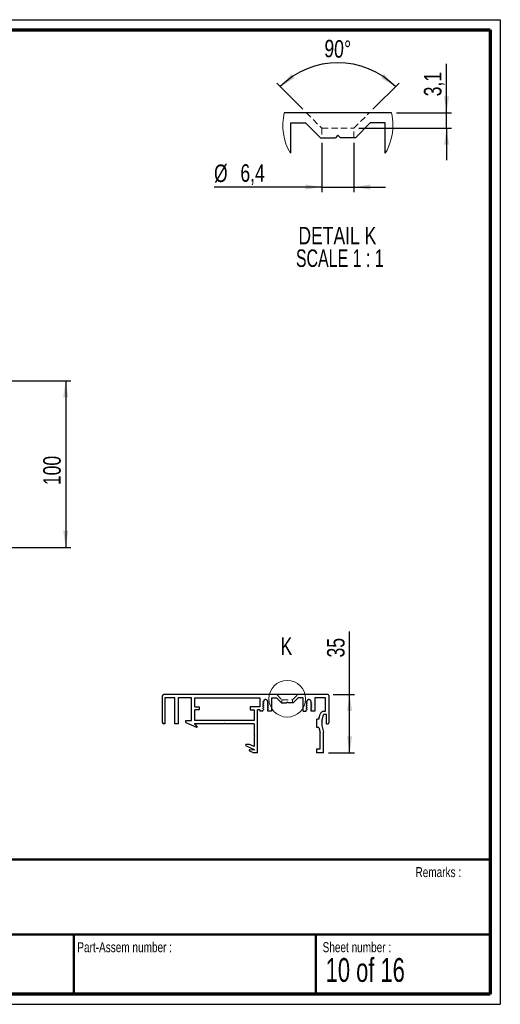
# Paper-space layout 'Side Base profile' of a CAD drawing. Header units: millimetres. Extents: x 7 to 291, y 7 to 204.
# Tile 2 of 2: x 194 to 291, y 7 to 204. Entities that reach past the tile are written whole.
import ezdxf

# ---------------------------------------------------------------- set-up
doc = ezdxf.new("R2010")
doc.units = ezdxf.units.MM
doc.linetypes.add('HIDDEN', pattern=[1.905, 1.27, -0.635])
for name, color, linetype in [('LAYER1', 7, 'Continuous'), ('LAYER2', 7, 'Continuous'), ('LOGO', 7, 'Continuous')]:
    doc.layers.add(name, color=color, linetype=linetype)
doc.styles.add('SLDTEXTSTYLE1', font='TXT', dxfattribs={"width": 0.75})
doc.styles.add('SLDTEXTSTYLE12', font='TXT', dxfattribs={"width": 0.6875})
doc.styles.add('SLDTEXTSTYLE9', font='TXT', dxfattribs={"width": 0.681818})
doc.dimstyles.new('SLDDIMSTYLE11', dxfattribs={"dimtxt": 3.5, "dimasz": 3.302, "dimexe": 0, "dimexo": 0.0625, "dimgap": 0.875, "dimtad": 1, "dimdec": 1, "dimlfac": 3, "dimrnd": 1e-09, "dimzin": 12, "dimdsep": 46, "dimtxsty": 'SLDTEXTSTYLE1', "dimsah": 1, "dimcen": 0.09, "dimadec": 0, "dimazin": 3, "dimtfac": 1, "dimtdec": 1, "dimtofl": 0, "dimtmove": 0, "dimatfit": 3, "dimfxl": 1, "dimfrac": 2, "dimtolj": 1, "dimtzin": 12, "dimarcsym": 0})
doc.dimstyles.new('SLDDIMSTYLE18', dxfattribs={"dimtxt": 3.5, "dimasz": 3.302, "dimexe": 0, "dimexo": 0.0625, "dimgap": 0.875, "dimtad": 1, "dimdec": 4, "dimzin": 12, "dimdsep": 46, "dimtxsty": 'SLDTEXTSTYLE1', "dimsah": 1, "dimcen": 0.09, "dimazin": 3, "dimtfac": 1, "dimtofl": 0, "dimtmove": 0, "dimatfit": 3, "dimfxl": 1, "dimfrac": 2, "dimtolj": 1, "dimtzin": 12, "dimarcsym": 0})
doc.dimstyles.new('SLDDIMSTYLE4', dxfattribs={"dimtxt": 3.5, "dimasz": 3.302, "dimexe": 0, "dimexo": 0.0625, "dimgap": 0.875, "dimtad": 1, "dimdec": 1, "dimrnd": 1e-09, "dimzin": 12, "dimdsep": 46, "dimtxsty": 'SLDTEXTSTYLE1', "dimsah": 1, "dimcen": 0.09, "dimadec": 0, "dimazin": 3, "dimtfac": 1, "dimtdec": 1, "dimtmove": 0, "dimatfit": 0, "dimfxl": 1, "dimfrac": 2, "dimtolj": 1, "dimtzin": 12, "dimarcsym": 0})

# ---------------------------------------------------------------- blocks, each defined once
blk = doc.blocks.new('_D_34')
at = {"layer": 'LOGO'}
for p, q in [((182.44, 131.55), (204.61, 131.55)), ((203.61, 131.55), (203.61, 98.21)), ((182.27, 98.21), (204.61, 98.21))]:
    blk.add_line(p, q, dxfattribs=at)
for points in [[(203.61, 131.55), (203.1, 128.25), (204.11, 128.25)], [(203.61, 98.21), (204.11, 101.52), (203.1, 101.52)]]:
    blk.add_solid(points, dxfattribs=at)
at = {"layer": 'LOGO', "insert": (199.1, 110.66), "char_height": 3.5, "attachment_point": 1, "rotation": 90, "style": 'SLDTEXTSTYLE1'}
blk.add_mtext('100', dxfattribs=at)
blk = doc.blocks.new('_D_39')
at = {"layer": 'LOGO'}
for p, q in [((260.41, 68.76), (260.41, 81.35)), ((257.1, 68.76), (261.41, 68.76)), ((260.41, 57.09), (260.41, 68.76)), ((256.2, 57.09), (261.41, 57.09))]:
    blk.add_line(p, q, dxfattribs=at)
for points in [[(260.41, 68.76), (259.9, 65.46), (260.92, 65.46)], [(260.41, 57.09), (260.92, 60.4), (259.9, 60.4)]]:
    blk.add_solid(points, dxfattribs=at)
at = {"layer": 'LOGO', "insert": (255.9, 76.18), "char_height": 3.5, "attachment_point": 1, "rotation": 90, "style": 'SLDTEXTSTYLE1'}
blk.add_mtext('35', dxfattribs=at)
blk = doc.blocks.new('_D_40')
at = {"layer": 'LOGO'}
for p, q in [((254.86, 179.15), (254.86, 169.3)), ((261.26, 179.15), (261.26, 169.3)), ((254.86, 170.3), (233.28, 170.3)), ((254.86, 170.3), (261.26, 170.3)), ((261.26, 170.3), (267.61, 170.3))]:
    blk.add_line(p, q, dxfattribs=at)
for points in [[(254.86, 170.3), (251.56, 170.81), (251.56, 169.79)], [(261.26, 170.3), (264.56, 169.79), (264.56, 170.81)]]:
    blk.add_solid(points, dxfattribs=at)
at = {"layer": 'LOGO', "char_height": 3.5, "attachment_point": 1, "style": 'SLDTEXTSTYLE1'}
for s, insert in [('%%c', (233.28, 174.81)), ('6,4', (238.56, 174.86))]:
    blk.add_mtext(s, dxfattribs=dict(at, insert=insert))
blk = doc.blocks.new('_D_41')
at = {"layer": 'LOGO'}
for p, q in [((251.05, 185.86), (245.82, 191.1)), ((265.07, 185.86), (270.3, 191.1))]:
    blk.add_line(p, q, dxfattribs=at)
blk.add_arc((258.06, 178.85), 16.32, 45, 135, dxfattribs=at)
for points in [[(246.52, 190.39), (249.4, 192.09), (248.76, 192.87)], [(269.6, 190.39), (267.36, 192.87), (266.72, 192.09)]]:
    blk.add_solid(points, dxfattribs=at)
at = {"layer": 'LOGO', "insert": (255.44, 199.81), "char_height": 3.5, "attachment_point": 1, "rotation": 357.5371, "style": 'SLDTEXTSTYLE1'}
blk.add_mtext('90°', dxfattribs=at)
blk = doc.blocks.new('_D_42')
at = {"layer": 'LOGO'}
for p, q in [((279.81, 185.15), (279.81, 194.92)), ((269.77, 185.15), (280.81, 185.15)), ((279.81, 182.05), (279.81, 185.15)), ((262.26, 182.05), (280.81, 182.05)), ((279.81, 182.05), (279.81, 175.7))]:
    blk.add_line(p, q, dxfattribs=at)
for points in [[(279.81, 185.15), (280.31, 188.45), (279.3, 188.45)], [(279.81, 182.05), (279.3, 178.75), (280.31, 178.75)]]:
    blk.add_solid(points, dxfattribs=at)
at = {"layer": 'LOGO', "insert": (275.29, 188.45), "char_height": 3.5, "attachment_point": 1, "rotation": 90, "style": 'SLDTEXTSTYLE1'}
blk.add_mtext('3,1', dxfattribs=at)
blk = doc.blocks.new('SW_NOTE_0_47')
at = {"layer": 'LOGO', "color": 0, "char_height": 3.5, "attachment_point": 2}
for s, insert, style in [('DETAIL K', (9.19, 4.51), 'SLDTEXTSTYLE1'), ('SCALE 1 : 1', (9.67, -0.01), 'SLDTEXTSTYLE9')]:
    blk.add_mtext(s, dxfattribs=dict(at, insert=insert, style=style))

psp = doc.layouts.new('Side Base profile')

# ---------------------------------------------------------------- linework, layer by layer
at = {"color": 7, "linetype": 'Continuous', "lineweight": 25}
for p, q in [((268.771711, 185.151777), (247.34786, 185.151777)), ((248.559785, 183.151777), (251.559786, 183.151777)), ((248.559785, 183.151777), (248.559785, 177.068096)), ((251.559786, 183.151777), (254.559786, 180.151777)), ((264.559786, 183.151777), (261.559786, 180.151777)), ((267.559785, 183.151777), (264.559786, 183.151777)), ((267.559785, 177.068094), (267.559785, 183.151777)), ((254.559786, 180.151777), (257.559785, 180.151777)), ((258.059786, 180.651777), (257.559785, 180.151777)), ((258.559785, 180.151777), (258.059786, 180.651777)), ((261.559786, 180.151777), (258.559785, 180.151777)), ((222.931324, 68.42787), (222.931324, 63.261203)), ((256.097991, 68.761203), (223.264657, 68.761203)), ((225.464657, 68.094537), (223.464657, 68.094537)), ((223.464657, 68.094537), (223.464657, 62.92787)), ((225.464657, 62.92787), (225.464657, 68.094537)), ((228.797991, 68.094537), (226.131324, 68.094537)), ((226.131324, 68.094537), (226.131324, 62.92787)), ((228.797991, 63.594537), (228.797991, 68.094537)), ((229.464657, 68.094537), (242.431324, 68.094537)), ((229.464657, 66.32787), (229.464657, 68.094537)), ((242.431324, 68.094537), (242.431324, 66.32787)), ((243.206324, 67.40985), (243.072991, 67.33287)), ((243.072991, 67.33287), (243.072991, 67.23287)), ((243.206324, 67.15589), (243.072991, 67.23287)), ((243.206324, 66.986517), (243.072991, 66.909537)), ((243.206324, 67.42787), (243.206324, 67.40985)), ((243.206324, 67.15589), (243.206324, 66.986517)), ((243.656324, 67.761203), (243.539657, 67.761203)), ((243.989657, 67.42787), (243.989657, 67.198183)), ((243.989657, 67.198183), (244.122991, 67.121203)), ((243.989657, 66.944223), (244.122991, 67.021203)), ((244.122991, 67.121203), (244.122991, 67.021203)), ((244.764657, 68.094537), (245.764657, 68.094537)), ((244.764657, 68.094537), (244.764657, 65.42787)), ((245.764657, 68.094537), (246.764657, 67.094537)), ((246.764657, 67.094537), (247.764657, 67.094537)), ((247.931324, 67.261203), (247.764657, 67.094537)), ((248.097991, 67.094537), (247.931324, 67.261203)), ((249.097991, 67.094537), (248.097991, 67.094537)), ((250.097991, 68.094537), (249.097991, 67.094537)), ((251.097991, 68.094537), (250.097991, 68.094537)), ((251.097991, 65.42787), (251.097991, 68.094537)), ((251.872991, 67.40985), (251.739657, 67.33287)), ((251.739657, 67.33287), (251.739657, 67.23287)), ((251.872991, 67.15589), (251.739657, 67.23287)), ((251.872991, 66.986517), (251.739657, 66.909537)), ((251.872991, 67.42787), (251.872991, 67.40985)), ((251.872991, 67.15589), (251.872991, 66.986517)), ((252.322991, 67.761203), (252.206324, 67.761203)), ((252.656324, 67.42787), (252.656324, 67.198183)), ((252.656324, 67.198183), (252.789657, 67.121203)), ((252.656324, 66.944223), (252.789657, 67.021203)), ((252.789657, 67.121203), (252.789657, 67.021203)), ((255.597991, 68.094537), (253.431324, 68.094537)), ((253.431324, 68.094537), (253.431324, 65.42787)), ((255.597991, 65.42787), (255.597991, 68.094537)), ((256.264657, 68.594537), (256.264657, 63.094537)), ((229.464657, 66.32787), (230.297991, 66.32787)), ((230.297991, 65.72787), (229.464657, 65.72787)), ((229.464657, 63.594537), (229.464657, 65.72787)), ((230.297991, 66.32787), (230.297991, 65.72787)), ((240.497991, 66.32787), (240.497991, 65.72787)), ((242.431324, 66.32787), (240.497991, 66.32787)), ((240.497991, 65.72787), (241.331324, 65.72787)), ((241.331324, 65.72787), (241.331324, 63.594537)), ((242.431324, 65.72787), (241.997991, 65.72787)), ((241.997991, 57.094537), (241.997991, 65.72787)), ((242.431324, 65.72787), (242.431324, 65.42787)), ((243.072991, 65.42787), (242.431324, 65.42787)), ((243.072991, 66.909537), (243.072991, 66.809537)), ((243.206324, 66.732557), (243.072991, 66.809537)), ((243.206324, 66.563183), (243.072991, 66.486203)), ((243.072991, 66.486203), (243.072991, 66.386203)), ((243.206324, 66.309223), (243.072991, 66.386203)), ((243.206324, 66.13985), (243.072991, 66.06287)), ((243.072991, 66.06287), (243.072991, 65.96287)), ((243.206324, 65.88589), (243.072991, 65.96287)), ((243.206324, 65.716517), (243.072991, 65.639537)), ((243.072991, 65.42787), (243.072991, 65.639537)), ((243.206324, 66.732557), (243.206324, 66.563183)), ((243.206324, 66.309223), (243.206324, 66.13985)), ((243.206324, 65.88589), (243.206324, 65.716517)), ((243.989657, 66.944223), (243.989657, 66.77485)), ((243.989657, 66.77485), (244.122991, 66.69787)), ((243.989657, 66.52089), (244.122991, 66.59787)), ((243.989657, 66.52089), (243.989657, 66.351517)), ((243.989657, 66.351517), (244.122991, 66.274537)), ((243.989657, 66.097557), (244.122991, 66.174537)), ((243.989657, 66.097557), (243.989657, 65.928183)), ((243.989657, 65.928183), (244.122991, 65.851203)), ((243.989657, 65.674223), (244.122991, 65.751203)), ((243.989657, 65.674223), (243.989657, 65.50485)), ((244.122991, 65.42787), (243.989657, 65.50485)), ((244.122991, 66.69787), (244.122991, 66.59787)), ((244.122991, 66.274537), (244.122991, 66.174537)), ((244.122991, 65.851203), (244.122991, 65.751203)), ((244.764657, 65.42787), (244.122991, 65.42787)), ((251.097991, 65.42787), (251.739657, 65.42787)), ((251.739657, 66.909537), (251.739657, 66.809537)), ((251.872991, 66.732557), (251.739657, 66.809537)), ((251.872991, 66.563183), (251.739657, 66.486203)), ((251.739657, 66.486203), (251.739657, 66.386203)), ((251.872991, 66.309223), (251.739657, 66.386203)), ((251.872991, 66.13985), (251.739657, 66.06287)), ((251.739657, 66.06287), (251.739657, 65.96287)), ((251.872991, 65.88589), (251.739657, 65.96287)), ((251.872991, 65.716517), (251.739657, 65.639537)), ((251.739657, 65.42787), (251.739657, 65.639537)), ((251.872991, 66.732557), (251.872991, 66.563183)), ((251.872991, 66.309223), (251.872991, 66.13985)), ((251.872991, 65.88589), (251.872991, 65.716517)), ((252.656324, 66.944223), (252.656324, 66.77485)), ((252.656324, 66.77485), (252.789657, 66.69787)), ((252.656324, 66.52089), (252.789657, 66.59787)), ((252.656324, 66.52089), (252.656324, 66.351517)), ((252.656324, 66.351517), (252.789657, 66.274537)), ((252.656324, 66.097557), (252.789657, 66.174537)), ((252.656324, 66.097557), (252.656324, 65.928183)), ((252.656324, 65.928183), (252.789657, 65.851203)), ((252.656324, 65.674223), (252.789657, 65.751203)), ((252.656324, 65.674223), (252.656324, 65.50485)), ((252.789657, 65.42787), (252.656324, 65.50485)), ((252.789657, 66.69787), (252.789657, 66.59787)), ((252.789657, 66.274537), (252.789657, 66.174537)), ((252.789657, 65.851203), (252.789657, 65.751203)), ((253.431324, 65.42787), (252.789657, 65.42787)), ((255.276119, 65.42787), (255.597991, 65.42787)), ((227.631324, 63.164488), (227.631324, 63.594537)), ((227.631324, 63.594537), (228.797991, 63.594537)), ((227.631324, 63.164488), (229.757317, 62.217935)), ((241.331324, 63.594537), (229.464657, 63.594537)), ((235.397991, 63.061203), (235.264657, 62.92787)), ((235.531324, 62.92787), (235.397991, 63.061203)), ((253.864657, 62.17787), (253.864657, 63.844537)), ((254.282364, 63.844537), (253.864657, 63.844537)), ((254.282364, 63.844537), (254.532226, 64.846677)), ((254.864657, 63.411998), (254.864657, 62.610409)), ((254.867628, 63.43619), (255.17909, 64.685396)), ((255.764657, 64.761203), (255.276119, 64.761203)), ((255.764657, 62.92787), (255.764657, 64.761203)), ((223.464657, 62.92787), (223.264657, 62.92787)), ((226.131324, 62.92787), (225.464657, 62.92787)), ((229.420082, 62.813247), (229.867457, 62.381223)), ((235.264657, 62.92787), (229.466393, 62.92787)), ((241.331324, 62.92787), (235.531324, 62.92787)), ((241.331324, 62.92787), (241.331324, 60.561203)), ((254.282364, 62.17787), (253.864657, 62.17787)), ((254.282364, 62.17787), (254.531324, 61.179347)), ((254.531324, 57.92787), (254.531324, 61.179347)), ((254.867628, 62.586217), (255.197991, 61.261203)), ((255.197991, 57.094537), (255.197991, 61.261203)), ((255.764657, 62.92787), (256.097991, 62.92787)), ((241.331324, 60.561203), (241.464657, 60.42787)), ((241.331324, 60.294537), (241.464657, 60.42787)), ((241.331324, 60.294537), (241.331324, 58.34193)), ((239.634993, 58.761203), (239.556467, 58.58483)), ((239.556467, 58.58483), (241.331324, 57.794612)), ((240.389622, 58.761203), (239.634993, 58.761203)), ((240.351112, 57.501273), (241.264657, 57.094537)), ((241.331324, 58.34193), (240.389622, 58.761203)), ((241.331324, 57.627173), (240.398761, 57.692384)), ((241.331324, 57.794612), (241.331324, 57.627173)), ((253.864657, 57.094537), (253.864657, 57.92787)), ((253.864657, 57.92787), (254.531324, 57.92787)), ((241.997991, 57.094537), (241.264657, 57.094537)), ((255.197991, 57.094537), (253.864657, 57.094537))]:
    psp.add_line(p, q, dxfattribs=at)
at = {"color": 7, "linetype": 'HIDDEN', "lineweight": 18}
for p, q in [((251.759785, 185.151777), (254.859786, 182.051777)), ((261.259786, 182.051777), (264.359786, 185.151777)), ((254.859786, 182.051777), (261.259786, 182.051777)), ((254.859786, 182.051777), (254.859786, 180.151777)), ((261.259786, 180.151777), (261.259786, 182.051777)), ((245.831324, 68.761203), (246.864657, 67.72787)), ((246.864657, 67.72787), (248.997991, 67.72787)), ((246.864657, 67.72787), (246.864657, 67.094537)), ((248.997991, 67.72787), (250.031324, 68.761203)), ((248.997991, 67.094537), (248.997991, 67.72787))]:
    psp.add_line(p, q, dxfattribs=at)
at = {"color": 7, "linetype": 'Continuous', "lineweight": 18}
psp.add_circle((247.931324, 67.91896), 3.668632, dxfattribs=at)
for centre, radius, start, end in [((258.059784, 182.625048), 11.005893, 166.72767185, 210.32517105), ((258.059889, 182.625054), 11.005792, 359.99996708, 13.27241701), ((258.059768, 182.625054), 11.005913, 329.67483569, 359.99996752)]:
    psp.add_arc(centre, radius, start, end, dxfattribs=at)
at = {"color": 7, "linetype": 'Continuous', "lineweight": 25}
for centre, radius, start, end in [((223.264657, 68.42787), 0.333333, 90, 180), ((243.539657, 67.42787), 0.333333, 90, 180), ((243.656324, 67.42787), 0.333333, 0, 90), ((252.206324, 67.42787), 0.333333, 90, 180), ((252.322991, 67.42787), 0.333333, 0, 90), ((256.097991, 68.594537), 0.166667, 0, 90), ((255.276119, 64.661203), 0.766667, 90, 166), ((223.264657, 63.261203), 0.333333, 180, 270), ((254.964657, 63.411998), 0.1, 166, 180), ((255.276119, 64.661203), 0.1, 90, 166), ((256.097991, 63.094537), 0.166667, 270, 0), ((229.466393, 62.861203), 0.066667, 90, 226), ((229.797991, 62.309289), 0.1, 246, 46), ((254.964657, 62.610409), 0.1, 180, 194), ((240.391786, 57.592628), 0.1, 86, 246)]:
    psp.add_arc(centre, radius, start, end, dxfattribs=at)
at = {"layer": 'LAYER1', "lineweight": 50}
for p, q in [((8.569641, 35.783909), (288.569641, 35.783909)), ((8.569641, 20.783909), (288.569641, 20.783909)), ((205.222477, 8.783909), (205.222477, 20.783909)), ((253.650911, 8.783909), (253.650911, 20.783909))]:
    psp.add_line(p, q, dxfattribs=at)
at = {"layer": 'LAYER2', "lineweight": 70}
for p, q in [((8.569641, 201.783909), (288.569641, 201.783909)), ((288.569641, 201.783909), (288.569641, 8.783909)), ((288.569641, 8.783909), (8.569641, 8.783909))]:
    psp.add_line(p, q, dxfattribs=at)
at = {"layer": 'LOGO'}
for p, q in [((6.569641, 203.783909), (290.569641, 203.783909)), ((290.569641, 203.783909), (290.569641, 6.783909)), ((6.569641, 6.783909), (290.569641, 6.783909))]:
    psp.add_line(p, q, dxfattribs=at)

# ---------------------------------------------------------------- block references
psp.add_blockref('SW_NOTE_0_47', (248.778583, 157.827418), dxfattribs=at)

# ---------------------------------------------------------------- texts
at = {"color": 7, "linetype": 'Continuous', "lineweight": 18, "insert": (246.6, 80.185714), "char_height": 3.5, "attachment_point": 1, "style": 'SLDTEXTSTYLE1'}
psp.add_mtext('K', dxfattribs=at)
at = {"layer": 'LOGO', "attachment_point": 1}
for s, insert, char_height, style in [('Remarks :', (273.595551, 34.235841), 2, 'SLDTEXTSTYLE1'), ('Part-Assem number :', (205.926583, 19.21038), 2, 'SLDTEXTSTYLE1'), ('Sheet number :', (255.011235, 19.21038), 2, 'SLDTEXTSTYLE1'), ('10 of 16', (255.634284, 16.03963), 4.7625, 'SLDTEXTSTYLE12')]:
    psp.add_mtext(s, dxfattribs=dict(at, insert=insert, char_height=char_height, style=style))

# ---------------------------------------------------------------- dimensions: what is measured, and where the dimension line sits
at = {"layer": 'LOGO'}
dim = psp.add_angular_dim_2l(base=(258.059786, 195.166848), line1=((251.759786, 185.151777), (254.859786, 182.051777)), line2=((261.259786, 182.051777), (264.359786, 185.151777)), dimstyle='SLDDIMSTYLE18', dxfattribs=at)
dim.commit()
dim.dimension.update_dxf_attribs({"geometry": '_D_41', "text_midpoint": (258.760875, 195.151777), "dimtype": 162})
for base, p1, p2, dimstyle, picture, middle in [((279.805198, 185.151777), (261.259786, 182.051777), (268.771711, 185.151777), 'SLDDIMSTYLE4', '_D_42', (279.805198, 191.685635)), ((203.606879, 98.214714), (181.440212, 131.548048), (181.273545, 98.214714), 'SLDDIMSTYLE11', '_D_34', (203.606879, 114.544045)), ((260.41291, 68.761203), (255.197991, 57.094537), (256.097991, 68.761203), 'SLDDIMSTYLE11', '_D_39', (260.41291, 78.761203))]:
    dim = psp.add_linear_dim(base=base, p1=p1, p2=p2, angle=90, dimstyle=dimstyle, dxfattribs=at)
    dim.commit()
    dim.dimension.update_dxf_attribs({"geometry": picture, "text_midpoint": middle, "dimtype": 160})
dim = psp.add_linear_dim(base=(261.259786, 170.299152), p1=(254.859786, 180.151777), p2=(261.259786, 180.151777), text='%%c<>', dimstyle='SLDDIMSTYLE4', dxfattribs=at)
dim.commit()
dim.dimension.update_dxf_attribs({"geometry": '_D_40', "text_midpoint": (239.148777, 170.299152), "dimtype": 160})

doc.saveas('drawing.dxf')
